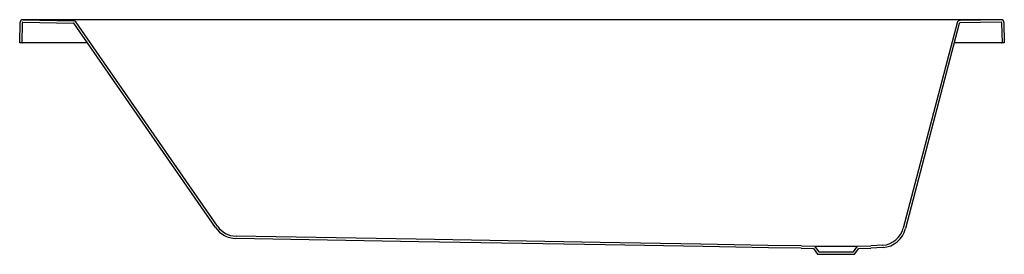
# Model space of a CAD drawing. Header units: millimetres. Extents: x 5057.85 to 5059.55, y 4435.49 to 4435.89.
import ezdxf

# ---------------------------------------------------------------- set-up
doc = ezdxf.new("R2010")
doc.units = ezdxf.units.MM
doc.layers.add('SANINDUSA', color=3, linetype='Continuous')

msp = doc.modelspace()

# ---------------------------------------------------------------- linework, layer by layer
at = {"layer": 'SANINDUSA'}
for p, q in [((5057.8521, 4435.85), (5057.8527, 4435.885)), ((5057.8561, 4435.85), (5057.8567, 4435.8849)), ((5057.8803, 4435.8899), (5057.8577, 4435.89)), ((5057.8577, 4435.8859), (5057.9451, 4435.8843)), ((5057.8578, 4435.8899), (5057.9452, 4435.8883)), ((5059.5265, 4435.8899), (5057.8803, 4435.8899)), ((5058.1905, 4435.5315), (5057.9459, 4435.8839)), ((5059.4757, 4435.8836), (5059.3827, 4435.5295)), ((5059.5478, 4435.8899), (5059.4765, 4435.8884)), ((5059.5478, 4435.8859), (5059.4766, 4435.8844)), ((5059.5478, 4435.89), (5059.5265, 4435.8899)), ((5059.5489, 4435.8849), (5059.5495, 4435.85)), ((5059.5529, 4435.885), (5059.5535, 4435.85)), ((5057.8561, 4435.85), (5057.8521, 4435.85)), ((5057.8561, 4435.85), (5057.8521, 4435.85)), ((5057.8561, 4435.85), (5057.8571, 4435.85)), ((5057.8561, 4435.85), (5057.8571, 4435.85)), ((5057.9695, 4435.85), (5057.8571, 4435.85)), ((5059.5485, 4435.85), (5059.4669, 4435.85)), ((5059.5485, 4435.85), (5059.5495, 4435.85)), ((5059.5535, 4435.85), (5059.5495, 4435.85)), ((5059.2027, 4435.496), (5059.2236, 4435.4953)), ((5059.2028, 4435.5), (5059.2257, 4435.4992)), ((5059.2236, 4435.4953), (5059.2307, 4435.4853)), ((5059.2257, 4435.4992), (5059.2998, 4435.4992)), ((5059.2257, 4435.4992), (5059.2328, 4435.4893)), ((5059.2928, 4435.4893), (5059.2998, 4435.4992)), ((5059.2948, 4435.4853), (5059.302, 4435.4953)), ((5059.2998, 4435.4992), (5059.3228, 4435.5)), ((5059.302, 4435.4953), (5059.3228, 4435.496)), ((5059.2307, 4435.4853), (5059.2948, 4435.4853)), ((5059.2328, 4435.4893), (5059.2928, 4435.4893))]:
    msp.add_line(p, q, dxfattribs=at)
at = {"layer": 'SANINDUSA', "linetype": 'Continuous'}
for q in [(5057.8521, 4435.85), (5057.8521, 4435.85), (5057.8571, 4435.85)]:
    msp.add_line((5057.8561, 4435.85), q, dxfattribs=at)
at = {"layer": 'SANINDUSA'}
for points in [[(5058.1938, 4435.5337), (5057.9492, 4435.8862)], [(5059.4718, 4435.8846), (5059.3788, 4435.5306)], [(5059.2028, 4435.5), (5059.1449, 4435.5004), (5059.0869, 4435.5014), (5059.029, 4435.5025), (5058.8553, 4435.5056), (5058.5372, 4435.5111), (5058.2259, 4435.5166)], [(5059.2027, 4435.496), (5059.1462, 4435.4964), (5059.0897, 4435.4974), (5059.0332, 4435.4985), (5058.8638, 4435.5014), (5058.5415, 4435.507), (5058.2259, 4435.5126)], [(5059.3435, 4435.5009), (5059.3332, 4435.5002), (5059.3228, 4435.5)], [(5059.3439, 4435.4969), (5059.3334, 4435.4962), (5059.3228, 4435.496)]]:
    msp.add_lwpolyline(points, dxfattribs=at)
for centre, radius, start, end in [((5057.8577, 4435.885), 0.005, 89.4636, 178.9985), ((5057.8577, 4435.8849), 0.005, 88.9748, 179), ((5057.8577, 4435.8849), 0.001, 88.9748, 179), ((5057.9451, 4435.8833), 0.001, 34.7548, 88.9748), ((5057.9451, 4435.8833), 0.005, 34.7548, 88.9748), ((5057.9452, 4435.8833), 0.00499, 35.1238, 88.9627), ((5059.4767, 4435.8834), 0.005, 91.2174, 165.2874), ((5059.4767, 4435.8834), 0.001, 91.2174, 165.2874), ((5059.5479, 4435.8849), 0.005, 1, 91.2174), ((5059.5479, 4435.8849), 0.001, 1, 91.2174), ((5058.2266, 4435.5566), 0.044, 214.7548, 269), ((5058.2266, 4435.5566), 0.04, 214.7548, 269), ((5059.3402, 4435.5407), 0.04, 274.8387, 345.2874), ((5059.3402, 4435.5407), 0.044, 274.8387, 345.2874)]:
    msp.add_arc(centre, radius, start, end, dxfattribs=at)

doc.saveas('drawing.dxf')
